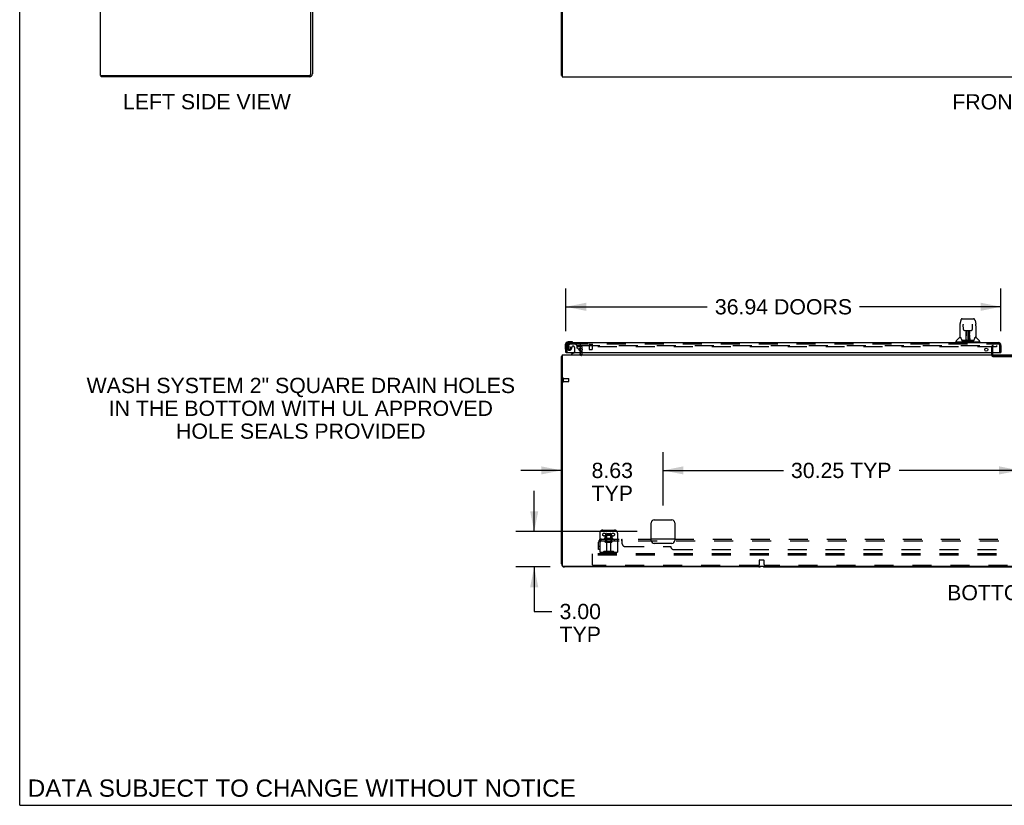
# Model space of a CAD drawing. Header units: inches. Extents: x 0 to 293, y 0 to 190.
# Tile 1 of 104: x 0 to 84, y 0 to 67. Entities that reach past the tile are written whole.
import ezdxf

# ---------------------------------------------------------------- set-up
doc = ezdxf.new("R2010")
doc.units = ezdxf.units.IN
doc.header["$LTSCALE"] = 16.12069
doc.header["$MEASUREMENT"] = 0
doc.linetypes.add('HIDDEN', pattern=[0.2, 0.1, -0.1])
doc.layers.get('0').update_dxf_attribs({"linetype": 'CONTINUOUS'})
for name, color, linetype in [('DEFAULT_2', 8, 'HIDDEN'), ('DIMENSIONS', 7, 'CONTINUOUS'), ('LEFT_OR_SECONDARY_DOOR_ASSEMBLY', 7, 'CONTINUOUS'), ('SUBPANEL', 7, 'CONTINUOUS')]:
    doc.layers.add(name, color=color, linetype=linetype)
doc.styles.get("Standard").update_dxf_attribs({"font": 'arial.ttf'})
doc.dimstyles.new('DIMSTYLE_1', dxfattribs={"dimtxt": 1.293103, "dimasz": 1.724138, "dimexe": 0.09, "dimexo": 0.07, "dimgap": 0.0375, "dimtad": 0, "dimtih": 1, "dimtoh": 1, "dimzin": 4, "dimdsep": 46, "dimtxsty": 'Standard', "dimblk": '_FILLED', "dimblk1": '_FILLED', "dimblk2": '_FILLED', "dimcen": 0.09, "dimadec": 3, "dimazin": 1, "dimtfac": 1, "dimtdec": 3, "dimtofl": 0, "dimtmove": 0, "dimatfit": 3, "dimldrblk": '_FILLED', "dimfxl": 0, "dimtolj": 1, "dimtzin": 4, "dimarcsym": 0})

# ---------------------------------------------------------------- blocks, each defined once
blk = doc.blocks.new('_FILLED')
at = {"color": 0, "linetype": 'ByBlock'}
blk.add_solid([(0, 0), (-1, 0.2), (-1, -0.2)], dxfattribs=at)
blk = doc.blocks.new('*D5')
at = {"layer": 'DIMENSIONS', "color": 2, "linetype": 'Continuous'}
for p, q in [((46.37, 40.263), (46.37, 43.887)), ((83.307, 40.263), (83.307, 43.887)), ((46.37, 42.335), (58.375, 42.335)), ((83.307, 42.335), (71.302, 42.335))]:
    blk.add_line(p, q, dxfattribs=at)
at = {"layer": 'DIMENSIONS', "color": 2, "linetype": 'Continuous', "xscale": 1.724137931, "yscale": 1.724137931, "zscale": 1.724137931, "rotation": 180}
blk.add_blockref('_FILLED', (46.37, 42.335), dxfattribs=at)
at = {"layer": 'DIMENSIONS', "color": 2, "linetype": 'Continuous', "xscale": 1.724137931, "yscale": 1.724137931, "zscale": 1.724137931}
blk.add_blockref('_FILLED', (83.307, 42.335), dxfattribs=at)
at = {"layer": 'DIMENSIONS', "color": 2, "linetype": 'Continuous', "insert": (64.839, 42.982), "char_height": 1.2931, "width": 11.63312, "attachment_point": 2, "line_spacing_factor": 0.9}
blk.add_mtext('36.94 DOORS', dxfattribs=at)
blk = doc.blocks.new('*D8')
at = {"layer": 'DIMENSIONS', "color": 2, "linetype": 'Continuous'}
for p, q in [((54.62, 25.451), (54.62, 29.992)), ((84.87, 25.451), (84.87, 29.992)), ((54.62, 28.441), (64.837, 28.441)), ((84.87, 28.441), (74.653, 28.441))]:
    blk.add_line(p, q, dxfattribs=at)
at = {"layer": 'DIMENSIONS', "color": 2, "linetype": 'Continuous', "xscale": 1.724137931, "yscale": 1.724137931, "zscale": 1.724137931, "rotation": 180}
blk.add_blockref('_FILLED', (54.62, 28.441), dxfattribs=at)
at = {"layer": 'DIMENSIONS', "color": 2, "linetype": 'Continuous', "xscale": 1.724137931, "yscale": 1.724137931, "zscale": 1.724137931}
blk.add_blockref('_FILLED', (84.87, 28.441), dxfattribs=at)
at = {"layer": 'DIMENSIONS', "color": 2, "linetype": 'Continuous', "insert": (69.745, 29.087), "char_height": 1.2931, "width": 8.52295, "attachment_point": 2, "line_spacing_factor": 0.9}
blk.add_mtext('30.25 TYP', dxfattribs=at)
blk = doc.blocks.new('*D9')
at = {"layer": 'DIMENSIONS', "color": 2, "linetype": 'Continuous'}
for p, q in [((54.62, 25.451), (54.62, 29.992)), ((45.995, 28.441), (42.546, 28.441)), ((54.62, 28.441), (58.068, 28.441))]:
    blk.add_line(p, q, dxfattribs=at)
at = {"layer": 'DIMENSIONS', "color": 2, "linetype": 'Continuous', "xscale": 1.724137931, "yscale": 1.724137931, "zscale": 1.724137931}
blk.add_blockref('_FILLED', (45.995, 28.441), dxfattribs=at)
at = {"layer": 'DIMENSIONS', "color": 2, "linetype": 'Continuous', "xscale": 1.724137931, "yscale": 1.724137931, "zscale": 1.724137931, "rotation": 180}
blk.add_blockref('_FILLED', (54.62, 28.441), dxfattribs=at)
at = {"layer": 'DIMENSIONS', "color": 2, "linetype": 'Continuous', "insert": (50.307, 29.087), "char_height": 1.2931, "width": 3.51397, "attachment_point": 2, "line_spacing_factor": 0.9}
blk.add_mtext('8.63\\PTYP', dxfattribs=at)
blk = doc.blocks.new('*D10')
at = {"layer": 'DIMENSIONS', "color": 2, "linetype": 'Continuous'}
for p, q in [((43.678, 23.244), (43.678, 26.693)), ((52.413, 23.244), (42.126, 23.244)), ((45.038, 20.244), (42.126, 20.244)), ((43.678, 20.244), (43.678, 16.46)), ((43.678, 16.46), (45.187, 16.46))]:
    blk.add_line(p, q, dxfattribs=at)
at = {"layer": 'DIMENSIONS', "color": 2, "linetype": 'Continuous', "xscale": 1.724137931, "yscale": 1.724137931, "zscale": 1.724137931}
for p, rotation in [((43.678, 23.244), 270), ((43.678, 20.244), 90)]:
    blk.add_blockref('_FILLED', p, dxfattribs=dict(at, rotation=rotation))
at = {"layer": 'DIMENSIONS', "color": 2, "linetype": 'Continuous', "insert": (47.59, 17.107), "char_height": 1.2931, "width": 3.51397, "attachment_point": 2, "line_spacing_factor": 0.9}
blk.add_mtext('3.00\\PTYP', dxfattribs=at)

msp = doc.modelspace()

# ---------------------------------------------------------------- linework, layer by layer
at = {"color": 7, "linetype": 'Continuous'}
for p, q in [((0, 0), (0, 189.655)), ((6.85, 61.987), (6.85, 133.737)), ((45.995, 61.987), (45.995, 133.737)), ((24.725, 62.112), (24.725, 69.106)), ((24.85, 69.112), (24.85, 62.112)), ((46.057, 69.05), (46.057, 61.862)), ((6.85, 61.987), (24.6, 61.987)), ((6.913, 61.862), (6.913, 61.987)), ((24.6, 61.862), (6.913, 61.862)), ((45.995, 61.987), (46.057, 61.987)), ((46.057, 61.862), (123.682, 61.862)), ((47.62, 38.565), (47.62, 38.831)), ((45.995, 20.494), (45.995, 38.119)), ((45.995, 38.119), (46.057, 38.119)), ((46.055, 38.157), (46.057, 38.156)), ((46.057, 38.244), (46.057, 20.369)), ((46.057, 38.244), (123.682, 38.244)), ((47.62, 38.369), (47.62, 38.448)), ((53.87, 24.244), (55.37, 24.244)), ((53.62, 22.494), (53.62, 23.994)), ((55.62, 23.994), (55.62, 22.494)), ((55.37, 22.244), (53.87, 22.244)), ((46.12, 20.307), (123.557, 20.307)), ((62.745, 20.244), (46.245, 20.244)), ((63.245, 20.244), (106.495, 20.244)), ((0, 0), (293.103, 0))]:
    msp.add_line(p, q, dxfattribs=at)
for points in [[(46.019, 38.139), (46.015, 38.137), (46.012, 38.136), (46.009, 38.135), (46.006, 38.133), (46.004, 38.132), (46.002, 38.131), (46, 38.129), (45.998, 38.128), (45.997, 38.126), (45.996, 38.124), (45.995, 38.123), (45.995, 38.121), (45.995, 38.119)], [(46.055, 38.157), (46.053, 38.155), (46.051, 38.153), (46.048, 38.151), (46.045, 38.149), (46.041, 38.148), (46.038, 38.146), (46.034, 38.144), (46.03, 38.143), (46.026, 38.141), (46.019, 38.139)]]:
    msp.add_lwpolyline(points, dxfattribs=at)
for centre, radius, start, end in [((24.6, 62.112), 0.25, 270, 360), ((24.6, 62.112), 0.125, 270, 360), ((46.245, 37.994), 0.25, 138.60684, 139.23913), ((47.495, 38.369), 0.125, 270, 360), ((53.87, 23.994), 0.25, 90, 180), ((55.37, 23.994), 0.25, 0, 90), ((53.87, 22.494), 0.25, 180, 270), ((55.37, 22.494), 0.25, 270, 360), ((46.245, 20.494), 0.25, 180, 270), ((46.12, 20.369), 0.0625, 180, 270), ((62.745, 20.494), 0.25, 270, 311.40459), ((63.245, 20.494), 0.25, 228.59596, 270)]:
    msp.add_arc(centre, radius, start, end, dxfattribs=at)
at = {"layer": 'DEFAULT_2', "color": 8, "linetype": 'HIDDEN'}
for p, q in [((47.307, 39.057), (47.307, 38.932)), ((47.307, 39.057), (47.624, 39.057)), ((47.624, 38.932), (47.307, 38.932)), ((47.62, 38.831), (47.62, 38.869)), ((47.62, 38.448), (47.62, 38.565)), ((47.651, 39.057), (82.932, 39.057)), ((82.932, 38.932), (47.651, 38.932)), ((47.745, 38.369), (47.745, 38.869)), ((82.495, 38.883), (82.495, 38.274)), ((82.599, 38.883), (82.599, 38.274)), ((82.932, 39.057), (82.932, 38.932)), ((82.649, 38.224), (85.841, 38.224)), ((82.649, 38.12), (85.841, 38.12)), ((46.12, 35.977), (46.12, 36.261)), ((46.163, 35.977), (46.163, 36.261)), ((46.163, 36.243), (46.61, 36.243)), ((46.163, 35.995), (46.61, 35.995)), ((46.62, 36.005), (46.62, 36.233)), ((49.245, 23.119), (49.245, 21.369)), ((49.495, 23.369), (50.495, 23.369)), ((50.351, 22.664), (49.639, 22.664)), ((50.329, 22.594), (49.661, 22.594)), ((49.717, 22.92), (49.717, 22.692)), ((50.25, 22.93), (49.739, 22.93)), ((49.811, 22.91), (49.791, 22.93)), ((49.811, 22.614), (49.791, 22.594)), ((49.807, 23.064), (49.807, 22.469)), ((49.811, 22.614), (49.811, 22.91)), ((50.178, 22.91), (49.811, 22.91)), ((50.178, 22.614), (49.811, 22.614)), ((49.837, 23.094), (50.152, 23.094)), ((50.178, 22.91), (50.198, 22.93)), ((50.178, 22.614), (50.178, 22.91)), ((50.178, 22.614), (50.198, 22.594)), ((50.182, 23.064), (50.182, 22.469)), ((50.272, 22.92), (50.272, 22.692)), ((50.745, 23.119), (50.745, 21.369)), ((49.737, 22.469), (50.252, 22.469)), ((49.737, 22.359), (50.252, 22.359)), ((49.83, 22.297), (49.83, 21.399)), ((50.16, 22.297), (50.16, 21.399)), ((48.62, 21.244), (48.62, 21.369)), ((121.62, 21.369), (48.62, 21.369)), ((48.62, 20.432), (48.62, 21.244)), ((121.62, 21.244), (48.62, 21.244)), ((50.745, 21.473), (49.245, 21.473)), ((49.588, 21.542), (49.52, 21.493)), ((49.648, 21.457), (49.58, 21.408)), ((50.335, 21.563), (49.654, 21.563)), ((50.335, 21.459), (49.654, 21.459)), ((49.82, 21.563), (49.82, 21.459)), ((50.17, 21.563), (50.17, 21.459)), ((50.341, 21.457), (50.409, 21.408)), ((50.402, 21.542), (50.47, 21.493)), ((62.682, 20.369), (48.682, 20.369)), ((62.807, 20.494), (62.807, 20.825)), ((62.827, 20.845), (63.162, 20.845)), ((63.182, 20.825), (63.182, 20.494)), ((106.432, 20.369), (63.307, 20.369))]:
    msp.add_line(p, q, dxfattribs=at)
for centre in [(49.62, 22.994), (50.37, 22.994)]:
    msp.add_circle(centre, 0.128, dxfattribs=at)
for centre, radius, start, end in [((47.557, 38.869), 0.188, 0, 90), ((47.557, 38.869), 0.0625, 0, 90), ((82.649, 38.883), 0.154, 90, 180), ((82.649, 38.883), 0.05, 90, 180), ((47.495, 38.369), 0.25, 310.76087, 360), ((82.649, 38.274), 0.154, 180, 270), ((82.649, 38.274), 0.05, 180, 270), ((46.141, 36.261), 0.0215, 360, 180), ((46.141, 35.977), 0.0215, 180, 0), ((46.61, 36.233), 0.01, 360, 90), ((46.61, 36.005), 0.01, 270, 0), ((49.495, 23.119), 0.25, 90, 180), ((49.661, 22.633), 0.0384, 124.44966, 270), ((49.995, 22.064), 0.698, 113.96793, 120.66313), ((49.707, 22.711), 0.01, 293.96793, 360), ((49.727, 22.92), 0.01, 95.19383, 180), ((49.739, 22.789), 0.141, 90, 95.20805), ((49.837, 23.064), 0.03, 89.99999, 180), ((50.152, 23.064), 0.03, 0, 90.00001), ((50.25, 22.789), 0.141, 84.79195, 90), ((50.262, 22.92), 0.01, 0, 84.80617), ((50.282, 22.711), 0.01, 180, 246.03207), ((49.995, 22.064), 0.698, 59.33687, 66.03207), ((50.329, 22.633), 0.0384, 270, 55.55034), ((50.495, 23.119), 0.25, 0, 90), ((49.737, 22.414), 0.055, 90, 270), ((49.767, 22.297), 0.0625, 0, 90), ((50.222, 22.297), 0.0625, 90, 180), ((50.252, 22.414), 0.055, 270, 90), ((49.459, 21.577), 0.104, 270, 305.75389), ((49.459, 21.577), 0.208, 270, 305.75389), ((49.654, 21.449), 0.114, 90, 125.75389), ((49.654, 21.449), 0.01, 90, 125.75389), ((49.86, 21.399), 0.03, 180, 270), ((50.13, 21.399), 0.03, 270, 360), ((50.335, 21.449), 0.114, 54.24611, 90), ((50.335, 21.449), 0.01, 54.24611, 90), ((50.531, 21.577), 0.208, 234.24611, 270), ((50.531, 21.577), 0.104, 234.24611, 270), ((48.682, 20.432), 0.0625, 180, 270), ((62.682, 20.494), 0.125, 270, 360), ((62.827, 20.825), 0.02, 90, 180), ((63.162, 20.825), 0.02, 0, 90), ((63.307, 20.494), 0.125, 180, 270)]:
    msp.add_arc(centre, radius, start, end, dxfattribs=at)
at = {"layer": 'LEFT_OR_SECONDARY_DOOR_ASSEMBLY', "color": 7, "linetype": 'Continuous'}
for p, q in [((79.886, 41.163), (79.821, 40.858)), ((80.01, 41.318), (80.979, 41.318)), ((81.104, 41.163), (81.169, 40.858)), ((79.806, 40.715), (79.806, 39.751)), ((79.806, 40.715), (79.806, 40.714)), ((80.107, 40.853), (80.107, 40.85)), ((80.107, 40.85), (80.107, 40.845)), ((80.107, 40.845), (80.107, 40.839)), ((80.107, 40.839), (80.108, 40.829)), ((80.115, 40.411), (80.108, 40.829)), ((80.195, 40.334), (80.255, 40.334)), ((80.296, 40.335), (80.694, 40.335)), ((80.344, 40.094), (80.345, 40.131)), ((80.345, 40.165), (80.345, 40.195)), ((80.345, 40.131), (80.345, 40.165)), ((80.355, 40.335), (80.352, 39.98)), ((80.353, 40.134), (80.352, 40.095)), ((80.353, 40.2), (80.353, 40.169)), ((80.353, 40.169), (80.353, 40.134)), ((80.357, 39.475), (80.372, 40.335)), ((80.381, 40.33), (80.38, 40.281)), ((80.381, 40.335), (80.381, 40.33)), ((80.495, 40.335), (80.495, 39.464)), ((80.609, 40.281), (80.609, 40.335)), ((80.632, 39.475), (80.617, 40.335)), ((80.637, 39.98), (80.634, 40.335)), ((80.637, 40.115), (80.637, 40.152)), ((80.645, 40.195), (80.645, 40.165)), ((80.645, 40.165), (80.645, 40.131)), ((80.645, 40.131), (80.645, 40.094)), ((80.734, 40.334), (80.795, 40.334)), ((80.875, 40.411), (80.882, 40.834)), ((80.882, 40.843), (80.882, 40.848)), ((80.882, 40.834), (80.882, 40.843)), ((81.184, 40.714), (81.184, 39.751)), ((46.829, 39.362), (46.573, 39.362)), ((46.616, 39.302), (46.573, 39.302)), ((46.867, 39.359), (46.829, 39.362)), ((46.965, 39.316), (46.958, 39.317)), ((79.491, 39.349), (79.491, 39.404)), ((81.491, 39.342), (79.499, 39.342)), ((79.797, 39.727), (79.502, 39.432)), ((79.55, 39.342), (79.55, 39.302)), ((79.874, 39.743), (79.814, 39.743)), ((79.818, 39.735), (79.88, 39.735)), ((79.877, 39.74), (79.878, 39.739)), ((80.342, 39.468), (80.009, 39.468)), ((80.03, 39.46), (80.959, 39.46)), ((80.341, 39.487), (80.343, 39.783)), ((80.343, 39.468), (80.342, 39.468)), ((80.343, 39.783), (80.344, 39.835)), ((80.35, 39.782), (80.343, 39.783)), ((80.344, 39.464), (80.343, 39.464)), ((80.344, 40.055), (80.344, 40.094)), ((80.344, 39.835), (80.344, 39.884)), ((80.347, 39.469), (80.347, 39.467)), ((80.348, 39.487), (80.35, 39.782)), ((80.35, 39.482), (80.351, 39.489)), ((80.35, 39.48), (80.35, 39.482)), ((80.35, 39.479), (80.35, 39.48)), ((80.35, 39.478), (80.35, 39.479)), ((80.35, 39.477), (80.35, 39.478)), ((80.351, 39.98), (80.352, 40.055)), ((80.351, 39.528), (80.353, 39.62)), ((80.351, 39.5), (80.351, 39.528)), ((80.351, 39.5), (80.351, 39.476)), ((80.351, 39.489), (80.351, 39.5)), ((80.352, 40.095), (80.352, 40.055)), ((80.352, 39.98), (80.352, 39.96)), ((80.352, 39.96), (80.352, 39.952)), ((80.352, 39.952), (80.354, 39.952)), ((80.368, 40.109), (80.353, 40.109)), ((80.353, 40.091), (80.368, 40.091)), ((80.354, 39.952), (80.353, 39.875)), ((80.353, 39.875), (80.353, 39.875)), ((80.353, 39.868), (80.353, 39.875)), ((80.353, 39.856), (80.353, 39.868)), ((80.355, 39.868), (80.353, 39.868)), ((80.353, 39.865), (80.361, 39.865)), ((80.353, 39.62), (80.353, 39.855)), ((80.356, 39.464), (80.362, 39.46)), ((80.367, 39.542), (80.358, 39.543)), ((80.361, 39.468), (80.359, 39.468)), ((80.367, 39.542), (80.366, 39.466)), ((80.366, 39.466), (80.495, 39.464)), ((80.624, 39.466), (80.495, 39.464)), ((80.636, 40.109), (80.621, 40.109)), ((80.622, 40.091), (80.637, 40.091)), ((80.631, 39.543), (80.622, 39.542)), ((80.624, 39.466), (80.622, 39.542)), ((80.628, 39.865), (80.637, 39.865)), ((80.628, 39.46), (80.633, 39.464)), ((80.63, 39.468), (80.629, 39.468)), ((80.637, 39.868), (80.634, 39.868)), ((80.636, 39.952), (80.637, 39.875)), ((80.636, 39.62), (80.636, 39.855)), ((80.636, 39.62), (80.638, 39.528)), ((80.637, 40.075), (80.637, 40.115)), ((80.638, 39.98), (80.637, 40.075)), ((80.638, 39.96), (80.637, 39.98)), ((80.637, 39.875), (80.637, 39.873)), ((80.637, 39.873), (80.637, 39.861)), ((80.637, 39.861), (80.637, 39.858)), ((80.637, 39.858), (80.637, 39.857)), ((80.638, 39.961), (80.638, 39.971)), ((80.638, 39.933), (80.638, 39.961)), ((80.638, 39.952), (80.638, 39.96)), ((80.638, 39.528), (80.639, 39.501)), ((80.638, 39.476), (80.639, 39.5)), ((80.638, 39.476), (80.639, 39.473)), ((80.639, 39.782), (80.642, 39.487)), ((80.639, 39.501), (80.639, 39.489)), ((80.639, 39.489), (80.639, 39.486)), ((80.639, 39.486), (80.639, 39.483)), ((80.639, 39.483), (80.639, 39.481)), ((80.639, 39.481), (80.639, 39.479)), ((80.639, 39.479), (80.639, 39.478)), ((80.639, 39.478), (80.639, 39.477)), ((80.639, 39.478), (80.639, 39.478)), ((80.642, 39.47), (80.643, 39.469)), ((80.643, 39.467), (80.643, 39.469)), ((80.644, 39.462), (80.645, 39.464)), ((80.645, 40.094), (80.645, 40.055)), ((80.646, 39.809), (80.649, 39.487)), ((80.981, 39.468), (80.648, 39.468)), ((81.108, 39.732), (81.112, 39.739)), ((81.11, 39.735), (81.172, 39.735)), ((81.112, 39.739), (81.112, 39.739)), ((81.115, 39.743), (81.116, 39.744)), ((81.176, 39.743), (81.115, 39.743)), ((81.192, 39.727), (81.487, 39.432)), ((81.44, 39.342), (81.44, 39.302)), ((81.499, 39.349), (81.499, 39.404)), ((46.31, 39.099), (46.31, 38.843)), ((46.31, 38.843), (46.313, 38.805)), ((46.355, 38.714), (46.356, 38.707)), ((47.489, 38.675), (47.569, 38.595)), ((46.39, 38.448), (46.37, 38.448)), ((47.05, 38.421), (46.812, 38.283)), ((46.812, 38.244), (46.812, 38.283)), ((47.599, 38.448), (47.599, 38.401)), ((83.287, 38.448), (83.307, 38.448))]:
    msp.add_line(p, q, dxfattribs=at)
at = {"layer": 'LEFT_OR_SECONDARY_DOOR_ASSEMBLY', "color": 3, "linetype": 'Continuous'}
for p, q in [((46.616, 39.302), (83.061, 39.302)), ((46.37, 38.448), (46.37, 39.056)), ((83.307, 39.056), (83.307, 38.448)), ((46.39, 38.448), (83.287, 38.448))]:
    msp.add_line(p, q, dxfattribs=at)
at = {"layer": 'LEFT_OR_SECONDARY_DOOR_ASSEMBLY', "color": 8, "linetype": 'HIDDEN'}
for p, q in [((46.474, 38.448), (46.474, 39.056)), ((46.65, 39.144), (46.548, 38.999)), ((46.616, 39.198), (83.061, 39.198)), ((46.714, 39.177), (47.166, 39.177)), ((47.002, 38.985), (46.969, 38.985)), ((47.1, 38.887), (47.1, 38.508)), ((47.292, 39.051), (47.166, 39.177)), ((47.292, 39.051), (47.292, 38.872)), ((47.35, 38.814), (47.489, 38.675)), ((47.599, 38.524), (47.599, 38.448)), ((48.332, 39.155), (48.616, 39.155)), ((48.35, 39.155), (48.35, 38.708)), ((48.36, 38.698), (48.588, 38.698)), ((48.598, 39.155), (48.598, 38.708)), ((83.203, 38.448), (83.203, 39.056))]:
    msp.add_line(p, q, dxfattribs=at)
at = {"layer": 'LEFT_OR_SECONDARY_DOOR_ASSEMBLY', "color": 7, "linetype": 'Continuous'}
for points in [[(80.01, 41.318), (80.007, 41.318), (79.993, 41.316), (79.98, 41.313), (79.968, 41.308), (79.957, 41.301), (79.946, 41.293), (79.937, 41.284), (79.929, 41.275), (79.922, 41.264), (79.915, 41.253), (79.91, 41.24), (79.904, 41.227), (79.899, 41.212), (79.894, 41.195), (79.889, 41.176), (79.886, 41.163)], [(81.104, 41.163), (81.101, 41.177), (81.096, 41.195), (81.091, 41.212), (81.085, 41.227), (81.08, 41.241), (81.074, 41.253), (81.067, 41.265), (81.06, 41.275), (81.052, 41.285), (81.043, 41.294), (81.032, 41.302), (81.021, 41.308), (81.008, 41.313), (80.995, 41.317), (80.982, 41.318), (80.979, 41.318)], [(79.821, 40.858), (79.815, 40.827), (79.81, 40.788), (79.807, 40.748), (79.806, 40.714)], [(80.107, 40.857), (80.107, 40.857), (80.107, 40.857), (80.107, 40.857), (80.107, 40.856), (80.107, 40.855), (80.107, 40.853)], [(80.115, 40.411), (80.115, 40.405), (80.117, 40.394), (80.121, 40.383), (80.126, 40.373), (80.132, 40.364), (80.139, 40.356), (80.148, 40.348), (80.158, 40.343), (80.168, 40.338), (80.178, 40.335), (80.189, 40.334), (80.194, 40.334)], [(80.256, 40.334), (80.265, 40.334), (80.276, 40.334), (80.287, 40.334), (80.296, 40.335)], [(80.353, 40.2), (80.352, 40.199), (80.352, 40.197), (80.35, 40.196), (80.349, 40.195), (80.347, 40.195), (80.345, 40.195)], [(80.637, 40.152), (80.637, 40.185), (80.637, 40.2)], [(80.694, 40.335), (80.703, 40.334), (80.714, 40.334), (80.725, 40.334), (80.734, 40.334)], [(80.796, 40.334), (80.802, 40.334), (80.812, 40.336), (80.823, 40.339), (80.833, 40.343), (80.843, 40.349), (80.851, 40.357), (80.859, 40.365), (80.865, 40.375), (80.87, 40.385), (80.873, 40.395), (80.874, 40.406), (80.875, 40.411)], [(80.882, 40.848), (80.883, 40.852), (80.883, 40.854), (80.883, 40.855), (80.883, 40.856), (80.883, 40.857), (80.883, 40.857)], [(81.184, 40.714), (81.183, 40.748), (81.18, 40.788), (81.174, 40.828), (81.169, 40.858)], [(79.874, 39.744), (79.874, 39.744), (79.874, 39.744), (79.874, 39.743)], [(79.874, 39.743), (79.875, 39.743), (79.875, 39.742), (79.876, 39.741), (79.877, 39.741)], [(79.877, 39.74), (79.876, 39.741), (79.876, 39.742), (79.876, 39.743), (79.875, 39.743), (79.876, 39.743)], [(79.883, 39.735), (79.881, 39.737), (79.88, 39.738), (79.879, 39.739), (79.878, 39.74), (79.877, 39.74)], [(79.878, 39.739), (79.882, 39.732), (79.895, 39.704), (79.91, 39.668), (79.926, 39.626), (79.942, 39.578), (79.956, 39.531)], [(79.956, 39.531), (79.959, 39.523), (79.964, 39.51), (79.969, 39.499), (79.974, 39.491), (79.979, 39.483)], [(79.979, 39.483), (79.985, 39.477), (79.991, 39.473), (79.999, 39.469), (80.006, 39.468), (80.009, 39.468)], [(80.34, 39.468), (80.342, 39.468), (80.344, 39.469), (80.346, 39.47), (80.347, 39.471), (80.348, 39.473), (80.348, 39.475)], [(80.343, 39.464), (80.343, 39.465), (80.342, 39.464), (80.342, 39.464), (80.341, 39.464), (80.34, 39.463), (80.34, 39.462)], [(80.35, 39.475), (80.35, 39.473), (80.349, 39.472), (80.348, 39.47), (80.346, 39.469), (80.344, 39.468), (80.343, 39.468)], [(80.343, 39.468), (80.344, 39.468), (80.346, 39.468), (80.347, 39.469)], [(80.344, 39.884), (80.344, 39.907), (80.344, 39.928), (80.344, 39.947), (80.344, 39.964)], [(80.347, 39.469), (80.348, 39.47), (80.349, 39.471), (80.349, 39.472), (80.349, 39.473), (80.35, 39.474), (80.35, 39.474), (80.35, 39.474), (80.35, 39.475), (80.35, 39.475), (80.35, 39.475), (80.35, 39.475), (80.35, 39.476), (80.35, 39.476), (80.35, 39.476), (80.35, 39.476), (80.35, 39.477), (80.35, 39.477)], [(80.347, 39.469), (80.349, 39.47), (80.35, 39.472)], [(80.35, 39.472), (80.351, 39.473), (80.351, 39.475)], [(80.35, 39.471), (80.35, 39.471), (80.351, 39.469), (80.352, 39.468), (80.354, 39.467), (80.355, 39.466), (80.356, 39.464)], [(80.356, 39.468), (80.355, 39.468), (80.354, 39.469), (80.353, 39.47), (80.353, 39.47), (80.352, 39.471), (80.351, 39.472), (80.351, 39.473), (80.351, 39.473)], [(80.352, 39.96), (80.352, 39.959), (80.353, 39.956), (80.354, 39.952)], [(80.359, 39.468), (80.359, 39.468), (80.358, 39.468), (80.357, 39.468), (80.356, 39.468)], [(80.633, 39.468), (80.631, 39.468), (80.63, 39.468)], [(80.639, 39.473), (80.639, 39.472), (80.638, 39.471), (80.637, 39.47), (80.636, 39.47), (80.635, 39.469), (80.634, 39.468), (80.633, 39.468)], [(80.633, 39.464), (80.634, 39.465), (80.635, 39.466), (80.637, 39.467), (80.638, 39.468), (80.639, 39.469), (80.639, 39.47), (80.64, 39.471), (80.64, 39.471)], [(80.636, 39.952), (80.636, 39.956), (80.637, 39.959), (80.638, 39.96)], [(80.637, 39.857), (80.637, 39.857), (80.637, 39.856), (80.637, 39.856)], [(80.639, 39.782), (80.638, 39.862), (80.638, 39.887), (80.638, 39.911), (80.638, 39.933)], [(80.639, 39.477), (80.639, 39.477), (80.64, 39.476), (80.64, 39.476), (80.64, 39.476), (80.64, 39.475), (80.64, 39.475), (80.64, 39.475), (80.64, 39.475), (80.64, 39.474), (80.64, 39.474), (80.64, 39.473), (80.64, 39.473), (80.641, 39.472), (80.641, 39.471), (80.642, 39.47)], [(80.639, 39.473), (80.64, 39.472), (80.641, 39.47), (80.642, 39.469), (80.643, 39.469)], [(80.642, 39.475), (80.642, 39.473), (80.643, 39.472), (80.644, 39.47), (80.645, 39.469), (80.647, 39.468), (80.65, 39.468)], [(80.643, 39.469), (80.645, 39.468), (80.646, 39.468)], [(80.644, 39.462), (80.644, 39.462), (80.644, 39.461), (80.645, 39.461), (80.645, 39.461), (80.645, 39.461), (80.646, 39.461), (80.646, 39.461), (80.647, 39.461), (80.648, 39.461), (80.648, 39.462), (80.649, 39.462), (80.65, 39.462)], [(80.645, 39.964), (80.645, 39.947), (80.645, 39.928), (80.646, 39.907), (80.646, 39.884), (80.646, 39.86), (80.646, 39.809)], [(80.646, 39.468), (80.647, 39.468), (80.648, 39.468)], [(80.981, 39.468), (80.983, 39.468), (80.99, 39.469), (80.998, 39.472), (81.004, 39.477), (81.01, 39.483)], [(81.01, 39.483), (81.016, 39.49), (81.021, 39.499), (81.026, 39.509), (81.03, 39.522), (81.033, 39.531)], [(81.033, 39.531), (81.047, 39.577), (81.063, 39.624), (81.079, 39.667), (81.094, 39.703), (81.108, 39.732)], [(81.113, 39.74), (81.112, 39.74), (81.111, 39.739), (81.11, 39.738), (81.108, 39.737), (81.107, 39.735)], [(81.112, 39.739), (81.112, 39.74), (81.113, 39.74)], [(81.113, 39.741), (81.113, 39.741), (81.114, 39.742), (81.115, 39.743), (81.115, 39.743)], [(81.114, 39.743), (81.114, 39.743), (81.114, 39.743), (81.114, 39.742), (81.113, 39.741), (81.113, 39.74)]]:
    msp.add_lwpolyline(points, dxfattribs=at)
at = {"layer": 'LEFT_OR_SECONDARY_DOOR_ASSEMBLY', "color": 8, "linetype": 'HIDDEN'}
msp.add_circle((46.674, 38.835), 0.101, dxfattribs=at)
at = {"layer": 'LEFT_OR_SECONDARY_DOOR_ASSEMBLY', "color": 3, "linetype": 'Continuous'}
for centre in [(47.62, 38.698), (82.057, 38.698)]:
    msp.add_circle(centre, 0.133, dxfattribs=at)
at = {"layer": 'LEFT_OR_SECONDARY_DOOR_ASSEMBLY', "color": 7, "linetype": 'Continuous'}
for centre, radius, start, end in [((46.573, 39.099), 0.263, 90, 180), ((46.573, 39.099), 0.203, 90, 180), ((46.829, 39.112), 0.25, 59.11011, 90), ((46.95, 39.317), 0.015, 270, 353.62041), ((46.95, 39.314), 0.015, 6.37959, 59.11011), ((79.53, 39.404), 0.0394, 135, 180), ((79.499, 39.349), 0.00787, 180, 270), ((79.818, 39.706), 0.0295, 90, 135), ((79.814, 39.751), 0.00787, 180, 270), ((80.355, 39.468), 0.00787, 182, 258.86947), ((80.355, 39.859), 0.00886, 359, 89), ((80.366, 39.475), 0.00886, 179.00263, 269), ((80.624, 39.475), 0.00886, 271, 1), ((80.635, 39.859), 0.00886, 91, 181), ((80.635, 39.468), 0.00787, 281.13294, 358), ((81.172, 39.706), 0.0295, 45, 90), ((81.176, 39.751), 0.00787, 270, 360), ((81.459, 39.404), 0.0394, 0, 45), ((81.491, 39.349), 0.00787, 270, 360), ((46.56, 38.843), 0.25, 180, 210.88989), ((46.358, 38.722), 0.015, 210.88989, 263.62041), ((46.355, 38.722), 0.015, 276.37959, 360), ((47.499, 38.524), 0.1, 27.02681, 45), ((47, 38.508), 0.1, 300.09201, 323.45319), ((47.442, 38.401), 0.157, 270, 360)]:
    msp.add_arc(centre, radius, start, end, dxfattribs=at)
at = {"layer": 'LEFT_OR_SECONDARY_DOOR_ASSEMBLY', "color": 3, "linetype": 'Continuous'}
for centre, start, end in [((46.616, 39.056), 90, 180), ((83.061, 39.056), 0, 90)]:
    msp.add_arc(centre, 0.246, start, end, dxfattribs=at)
at = {"layer": 'LEFT_OR_SECONDARY_DOOR_ASSEMBLY', "color": 8, "linetype": 'HIDDEN'}
for centre, radius, start, end in [((46.616, 39.056), 0.142, 90, 180), ((46.674, 38.835), 0.187, 163.15611, 342.15176), ((46.864, 38.778), 0.386, 144.9, 163.15611), ((46.714, 39.098), 0.079, 90, 144.9), ((46.478, 38.899), 0.393, 342.07023, 358.3395), ((46.969, 38.887), 0.098, 90, 180), ((47.002, 38.887), 0.098, 0, 90), ((47, 38.508), 0.1, 323.45319, 360), ((47.331, 38.872), 0.039, 180, 248.39038), ((47.28, 38.743), 0.1, 45, 68.39038), ((47.499, 38.524), 0.1, 0, 27.02681), ((48.332, 39.177), 0.0215, 90, 270), ((48.36, 38.708), 0.01, 180, 270), ((48.588, 38.708), 0.01, 270, 360), ((48.616, 39.177), 0.0215, 270, 90), ((83.061, 39.056), 0.142, 0, 90)]:
    msp.add_arc(centre, radius, start, end, dxfattribs=at)
at = {"layer": 'SUBPANEL', "color": 8, "linetype": 'HIDDEN'}
for p, q in [((49.276, 22.469), (49.276, 22.594)), ((49.276, 22.594), (53.62, 22.594)), ((49.745, 22.594), (49.745, 22.469)), ((50.245, 22.594), (50.245, 22.469)), ((50.473, 22.594), (50.473, 22.469)), ((50.754, 22.594), (50.754, 22.469)), ((51.116, 22.469), (51.116, 22.594)), ((55.62, 22.594), (83.87, 22.594)), ((49.151, 21.719), (49.151, 22.357)), ((49.276, 21.969), (49.151, 21.969)), ((49.237, 22.54), (49.317, 22.444)), ((49.276, 22.469), (120.964, 22.469)), ((49.276, 21.719), (49.276, 22.357)), ((51.117, 22.469), (51.116, 22.469)), ((51.151, 22.54), (51.149, 22.543)), ((51.151, 22.219), (51.151, 22.54)), ((51.401, 21.969), (55.276, 21.969)), ((49.276, 21.719), (49.151, 21.719)), ((55.526, 21.719), (114.714, 21.719))]:
    msp.add_line(p, q, dxfattribs=at)
at = {"layer": 'SUBPANEL', "color": 3, "linetype": 'Continuous'}
msp.add_line((55.62, 22.594), (53.62, 22.594), dxfattribs=at)
at = {"layer": 'SUBPANEL', "color": 8, "linetype": 'HIDDEN'}
for points in [[(49.237, 22.54), (49.24, 22.543), (49.242, 22.545), (49.244, 22.548), (49.247, 22.552), (49.249, 22.556), (49.25, 22.56), (49.252, 22.564), (49.256, 22.571)], [(49.256, 22.571), (49.257, 22.575), (49.259, 22.578), (49.261, 22.582), (49.262, 22.585), (49.264, 22.588), (49.266, 22.59), (49.269, 22.592), (49.271, 22.593), (49.273, 22.594), (49.274, 22.594), (49.276, 22.594)], [(51.131, 22.582), (51.129, 22.585), (51.127, 22.588), (51.125, 22.59), (51.123, 22.592), (51.121, 22.593), (51.119, 22.594), (51.117, 22.594), (51.116, 22.594)], [(51.119, 22.594), (51.117, 22.594), (51.116, 22.594)], [(51.134, 22.575), (51.132, 22.578), (51.131, 22.582), (51.129, 22.585), (51.127, 22.588), (51.125, 22.59), (51.123, 22.592)], [(51.141, 22.56), (51.137, 22.567), (51.136, 22.571), (51.134, 22.575)], [(49.276, 22.529), (49.276, 22.529), (49.276, 22.529), (49.276, 22.529), (49.276, 22.529), (49.276, 22.529), (49.276, 22.528), (49.276, 22.528), (49.276, 22.527), (49.276, 22.527), (49.276, 22.526), (49.276, 22.526)], [(49.299, 22.465), (49.299, 22.465), (49.299, 22.465), (49.299, 22.466), (49.299, 22.466), (49.298, 22.466), (49.298, 22.467), (49.298, 22.467), (49.297, 22.468), (49.297, 22.468), (49.297, 22.469), (49.296, 22.47), (49.296, 22.47), (49.296, 22.471), (49.295, 22.472), (49.295, 22.472), (49.295, 22.473), (49.294, 22.474), (49.294, 22.474), (49.293, 22.475), (49.293, 22.476), (49.293, 22.477), (49.292, 22.477), (49.292, 22.478), (49.292, 22.479), (49.291, 22.48), (49.291, 22.481), (49.29, 22.481), (49.29, 22.482), (49.29, 22.483), (49.289, 22.484), (49.289, 22.485), (49.289, 22.486), (49.288, 22.487), (49.288, 22.488), (49.287, 22.488), (49.287, 22.489), (49.287, 22.49), (49.286, 22.491), (49.286, 22.492), (49.285, 22.493), (49.285, 22.494), (49.285, 22.495), (49.284, 22.497), (49.284, 22.498), (49.283, 22.499), (49.283, 22.5), (49.283, 22.501), (49.282, 22.502), (49.282, 22.503), (49.282, 22.505), (49.281, 22.506), (49.281, 22.507), (49.281, 22.508), (49.28, 22.509), (49.28, 22.51), (49.28, 22.511), (49.279, 22.512), (49.279, 22.513), (49.279, 22.515), (49.278, 22.516), (49.278, 22.517), (49.278, 22.518), (49.278, 22.519), (49.278, 22.52), (49.277, 22.52), (49.277, 22.521), (49.277, 22.522), (49.277, 22.523), (49.277, 22.524), (49.276, 22.525), (49.276, 22.526), (49.276, 22.527), (49.276, 22.527), (49.276, 22.528), (49.276, 22.528), (49.276, 22.529)], [(49.303, 22.451), (49.3, 22.455), (49.297, 22.457), (49.295, 22.459), (49.293, 22.461), (49.291, 22.462), (49.288, 22.464), (49.286, 22.466), (49.284, 22.467), (49.282, 22.468), (49.28, 22.469), (49.278, 22.469), (49.276, 22.469)], [(49.296, 22.469), (49.296, 22.469), (49.297, 22.468), (49.297, 22.468), (49.297, 22.467), (49.298, 22.467), (49.298, 22.466), (49.298, 22.466), (49.299, 22.466), (49.299, 22.465), (49.299, 22.465), (49.299, 22.465)], [(49.317, 22.444), (49.316, 22.443), (49.315, 22.443), (49.315, 22.443), (49.314, 22.444), (49.313, 22.444), (49.311, 22.445), (49.31, 22.446), (49.308, 22.447), (49.307, 22.448), (49.305, 22.45), (49.303, 22.451)], [(51.127, 22.461), (51.126, 22.462), (51.124, 22.464), (51.123, 22.466), (51.121, 22.467), (51.12, 22.468), (51.119, 22.469), (51.117, 22.469), (51.116, 22.469)], [(51.121, 22.467), (51.12, 22.468), (51.119, 22.469)], [(51.126, 22.462), (51.124, 22.464), (51.123, 22.466)], [(51.131, 22.455), (51.129, 22.459), (51.127, 22.461)], [(51.137, 22.448), (51.135, 22.45), (51.134, 22.451), (51.133, 22.453), (51.131, 22.455)], [(51.151, 22.444), (51.149, 22.443), (51.147, 22.443), (51.146, 22.443), (51.144, 22.444), (51.143, 22.444), (51.141, 22.445), (51.14, 22.446), (51.138, 22.447), (51.137, 22.448), (51.135, 22.45), (51.134, 22.451), (51.133, 22.453)], [(51.151, 22.444), (51.149, 22.443), (51.147, 22.443), (51.146, 22.443), (51.144, 22.444), (51.143, 22.444), (51.141, 22.445), (51.14, 22.446), (51.138, 22.447)], [(51.147, 22.545), (51.146, 22.548), (51.144, 22.552), (51.142, 22.556), (51.141, 22.56)], [(51.151, 22.54), (51.149, 22.543), (51.147, 22.545), (51.146, 22.548), (51.144, 22.552)]]:
    msp.add_lwpolyline(points, dxfattribs=at)
for centre, radius, start, end in [((49.388, 22.357), 0.237, 90, 180), ((49.388, 22.357), 0.112, 90, 180), ((51.401, 22.219), 0.25, 180, 270), ((55.526, 21.969), 0.25, 180, 270)]:
    msp.add_arc(centre, radius, start, end, dxfattribs=at)

# ---------------------------------------------------------------- texts
at = {"layer": 'DIMENSIONS', "color": 2, "linetype": 'Continuous', "attachment_point": 2, "line_spacing_factor": 0.9}
for s, insert, char_height, width in [('LEFT SIDE VIEW', (15.895, 60.399), 1.2931, 14.21933), ('FRONT VIEW', (84.843, 60.39), 1.2931, 11.31586), ('WASH SYSTEM 2" SQUARE DRAIN HOLES\\PIN THE BOTTOM WITH UL APPROVED\\PHOLE SEALS PROVIDED', (23.866, 36.302), 1.2931, 36.29823), ('BOTTOM VIEW', (85.16, 18.706), 1.2931, 12.81566), ('DATA SUBJECT TO CHANGE WITHOUT NOTICE', (23.946, 2.193), 1.46552, 46.42802)]:
    msp.add_mtext(s, dxfattribs=dict(at, insert=insert, char_height=char_height, width=width))

# ---------------------------------------------------------------- dimensions: what is measured, and where the dimension line sits
at = {"layer": 'DIMENSIONS', "color": 2, "linetype": 'Continuous'}
for base, p1, p2, angle, text, picture, middle in [((46.37, 42.335), (83.307, 40.193), (46.37, 40.193), 180, '<> DOORS', '*D5', (64.839, 42.335)), ((54.62, 28.441), (84.87, 25.381), (54.62, 25.381), 180, '<> TYP', '*D8', (69.745, 28.441)), ((43.678, 23.244), (42.056, 20.244), (52.483, 23.244), 90, '<>\\PTYP', '*D10', (47.59, 15.49))]:
    dim = msp.add_linear_dim(base=base, p1=p1, p2=p2, angle=angle, text=text, dimstyle='DIMSTYLE_1', dxfattribs=at)
    dim.commit()
    dim.dimension.update_dxf_attribs({"geometry": picture, "text_midpoint": middle, "dimtype": 160})
dim = msp.add_linear_dim(base=(54.619766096, 28.440710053), p1=(45.994766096, 20.49424068), p2=(54.619766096, 25.381137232), text='<>\\PTYP', dimstyle='DIMSTYLE_1', dxfattribs=at)
dim.commit()
dim.dimension.update_dxf_attribs({"geometry": '*D9', "text_midpoint": (50.307266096, 27.470882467), "dimtype": 160})

doc.saveas('drawing.dxf')
